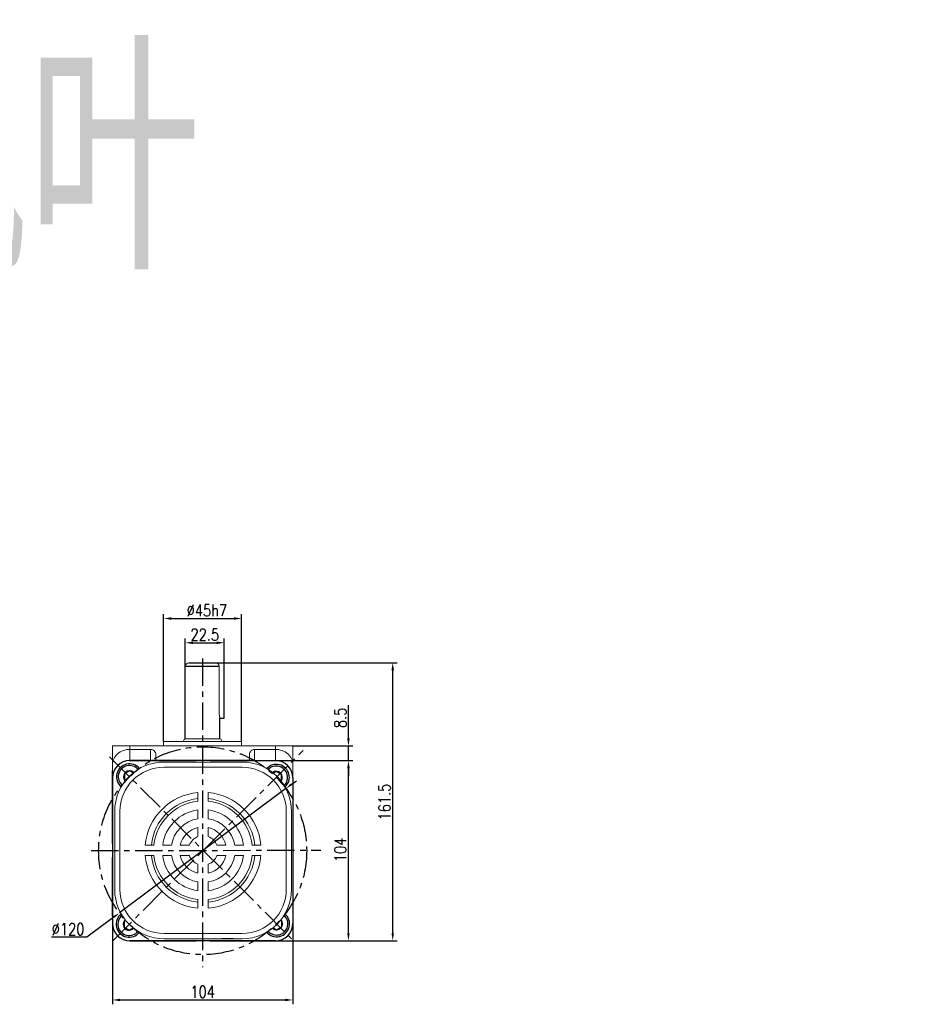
# Model space of a CAD drawing. Header units: inches. Extents: x 675 to 6233, y 11 to 1887.
# Tile 48 of 48: x 5815 to 6232, y 1416 to 1870. Entities that reach past the tile are written whole.
import ezdxf

# ---------------------------------------------------------------- set-up
doc = ezdxf.new("R2010")
doc.units = ezdxf.units.IN
doc.header["$LTSCALE"] = 10
doc.header["$MEASUREMENT"] = 0
doc.linetypes.add('CENTER', pattern=[10.16, 6.35, -1.27, 1.27, -1.27])
for name, color, linetype in [('1轮廓实线层', 7, 'Continuous'), ('3中心线层', 1, 'CENTER'), ('6文字层', 3, 'Continuous'), ('7标注层', 4, 'Continuous')]:
    doc.layers.add(name, color=color, linetype=linetype)
doc.styles.add('PC_TEXTSTYLE', font='isocp.shx', dxfattribs={"width": 0.8, "bigfont": 'HZFS.SHX'})
doc.styles.add('TH_GBDIM', font='romans.shx', dxfattribs={"width": 0.8, "bigfont": 'gbcbig.shx'})
doc.dimstyles.new('TH_GBDIM', dxfattribs={"dimtxt": 3.5, "dimasz": 2.5, "dimexe": 2, "dimexo": 0, "dimgap": 1, "dimtad": 1, "dimdec": 4, "dimdsep": 46, "dimtxsty": 'TH_GBDIM', "dimcen": 0.09, "dimclrd": 4, "dimclre": 4, "dimclrt": 3, "dimadec": 0, "dimazin": 0, "dimtfac": 1, "dimtdec": 4, "dimtmove": 0, "dimatfit": 3, "dimfxl": 1, "dimtzin": 0, "dimarcsym": 0})
doc.dimstyles.new('直径标注A3', dxfattribs={"dimtxt": 3.5, "dimasz": 3, "dimexe": 2, "dimexo": 0.0625, "dimgap": 1, "dimtad": 1, "dimtih": 1, "dimtoh": 1, "dimdsep": 46, "dimtxsty": 'PC_TEXTSTYLE', "dimsah": 1, "dimcen": 0.09, "dimclrt": 3, "dimadec": 0, "dimazin": 0, "dimtfac": 0.7, "dimtmove": 0, "dimatfit": 0, "dimfxl": 1, "dimtzin": 0, "dimarcsym": 0})

# ---------------------------------------------------------------- blocks, each defined once
blk = doc.blocks.new('*D211')
at = {"layer": '7标注层', "color": 4, "lineweight": -2, "transparency": 16777216}
for p, q in [((5881.73, 1537.12), (5881.73, 1595.96)), ((5885.23, 1593.96), (5914.23, 1593.96)), ((5917.73, 1537.12), (5917.73, 1595.96))]:
    blk.add_line(p, q, dxfattribs=at)
at = {"layer": '7标注层', "color": 4, "transparency": 16777216}
for points in [[(5885.23, 1594.54), (5885.23, 1593.37), (5881.73, 1593.96)], [(5914.23, 1594.54), (5914.23, 1593.37), (5917.73, 1593.96)]]:
    blk.add_solid(points, dxfattribs=at)
at = {"layer": 'Defpoints', "color": 0, "transparency": 16777216}
for p in [(5917.73, 1593.96), (5881.73, 1537.12), (5917.73, 1537.12)]:
    blk.add_point(p, dxfattribs=at)
at = {"layer": '7标注层', "color": 3, "transparency": 16777216, "insert": (5901.69, 1597.71), "char_height": 5.5, "attachment_point": 5, "style": 'TH_GBDIM'}
blk.add_mtext('%%C45h7', dxfattribs=at)
blk = doc.blocks.new('*D212')
at = {"layer": '7标注层', "color": 4, "lineweight": -2, "transparency": 16777216}
for p, q in [((5967.01, 1538.62), (5967.01, 1553.97)), ((5941.33, 1535.12), (5969.01, 1535.12)), ((5967.01, 1528.32), (5967.01, 1535.12)), ((5933.33, 1528.32), (5969.01, 1528.32)), ((5967.01, 1524.82), (5967.01, 1521.32))]:
    blk.add_line(p, q, dxfattribs=at)
at = {"layer": '7标注层', "color": 4, "transparency": 16777216}
for points in [[(5966.43, 1538.62), (5967.59, 1538.62), (5967.01, 1535.12)], [(5966.43, 1524.82), (5967.59, 1524.82), (5967.01, 1528.32)]]:
    blk.add_solid(points, dxfattribs=at)
at = {"layer": 'Defpoints', "color": 0, "transparency": 16777216}
for p in [(5941.33, 1535.12), (5933.33, 1528.32), (5967.01, 1528.32)]:
    blk.add_point(p, dxfattribs=at)
at = {"layer": '7标注层', "color": 3, "transparency": 16777216, "insert": (5963.26, 1548.05), "char_height": 5.5, "attachment_point": 5, "rotation": 90, "style": 'TH_GBDIM'}
blk.add_mtext('{8.5}{}{}', dxfattribs=at)
blk = doc.blocks.new('*D213')
at = {"layer": '7标注层', "color": 4, "lineweight": -2, "transparency": 16777216}
for p, q in [((5929.37, 1528.32), (5969.01, 1528.32)), ((5967.01, 1448.62), (5967.01, 1524.82)), ((5929.37, 1445.12), (5969.01, 1445.12))]:
    blk.add_line(p, q, dxfattribs=at)
at = {"layer": '7标注层', "color": 4, "transparency": 16777216}
for points in [[(5966.43, 1524.82), (5967.59, 1524.82), (5967.01, 1528.32)], [(5966.43, 1448.62), (5967.59, 1448.62), (5967.01, 1445.12)]]:
    blk.add_solid(points, dxfattribs=at)
at = {"layer": 'Defpoints', "color": 0, "transparency": 16777216}
for p in [(5929.37, 1528.32), (5967.01, 1528.32), (5929.37, 1445.12)]:
    blk.add_point(p, dxfattribs=at)
at = {"layer": '7标注层', "color": 3, "transparency": 16777216, "insert": (5963.26, 1487.11), "char_height": 5.5, "attachment_point": 5, "rotation": 90, "style": 'TH_GBDIM'}
blk.add_mtext('104', dxfattribs=at)
blk = doc.blocks.new('*D214')
at = {"layer": '7标注层', "color": 4, "lineweight": -2, "transparency": 16777216}
for p, q in [((5905.76, 1573.52), (5989.44, 1573.52)), ((5987.44, 1448.62), (5987.44, 1570.02)), ((5933.33, 1445.12), (5989.44, 1445.12))]:
    blk.add_line(p, q, dxfattribs=at)
at = {"layer": '7标注层', "color": 4, "transparency": 16777216}
for points in [[(5986.86, 1570.02), (5988.02, 1570.02), (5987.44, 1573.52)], [(5986.86, 1448.62), (5988.02, 1448.62), (5987.44, 1445.12)]]:
    blk.add_solid(points, dxfattribs=at)
at = {"layer": 'Defpoints', "color": 0, "transparency": 16777216}
for p in [(5905.76, 1573.52), (5987.44, 1573.52), (5933.33, 1445.12)]:
    blk.add_point(p, dxfattribs=at)
at = {"layer": '7标注层', "color": 3, "transparency": 16777216, "insert": (5983.69, 1509.18), "char_height": 5.5, "attachment_point": 5, "rotation": 90, "style": 'TH_GBDIM'}
blk.add_mtext('161.5', dxfattribs=at)
blk = doc.blocks.new('*D215')
at = {"layer": '7标注层', "color": 4, "lineweight": -2, "transparency": 16777216}
for p, q in [((5891.73, 1571.92), (5891.73, 1584.76)), ((5895.23, 1582.76), (5906.23, 1582.76)), ((5909.73, 1573.52), (5909.73, 1584.76))]:
    blk.add_line(p, q, dxfattribs=at)
at = {"layer": '7标注层', "color": 4, "transparency": 16777216}
for points in [[(5895.23, 1583.34), (5895.23, 1582.17), (5891.73, 1582.76)], [(5906.23, 1583.34), (5906.23, 1582.17), (5909.73, 1582.76)]]:
    blk.add_solid(points, dxfattribs=at)
at = {"layer": 'Defpoints', "color": 0, "transparency": 16777216}
for p in [(5909.73, 1582.76), (5909.73, 1573.52), (5891.73, 1571.92)]:
    blk.add_point(p, dxfattribs=at)
at = {"layer": '7标注层', "color": 3, "transparency": 16777216, "insert": (5900.73, 1586.51), "char_height": 5.5, "attachment_point": 5, "style": 'TH_GBDIM'}
blk.add_mtext('22.5', dxfattribs=at)
blk = doc.blocks.new('*D216')
at = {"layer": '7标注层', "color": 0, "lineweight": -2, "transparency": 16777216}
for p, q in [((5940.58, 1517.26), (5942.98, 1519.05)), ((5938.18, 1515.46), (5861.28, 1457.99)), ((5858.88, 1456.19), (5846.27, 1446.77)), ((5846.27, 1446.77), (5829.98, 1446.77))]:
    blk.add_line(p, q, dxfattribs=at)
at = {"layer": '7标注层', "color": 0, "transparency": 16777216}
for points in [[(5940.28, 1517.66), (5940.88, 1516.85), (5938.18, 1515.46)], [(5858.58, 1456.59), (5859.18, 1455.79), (5861.28, 1457.99)]]:
    blk.add_solid(points, dxfattribs=at)
at = {"layer": 'Defpoints', "color": 0, "transparency": 16777216}
for p in [(5938.18, 1515.46), (5861.28, 1457.99)]:
    blk.add_point(p, dxfattribs=at)
at = {"layer": '7标注层', "color": 3, "transparency": 16777216, "insert": (5837.62, 1450.52), "char_height": 5.5, "attachment_point": 5, "style": 'TH_GBDIM'}
blk.add_mtext('∅120', dxfattribs=at)
blk = doc.blocks.new('*D217')
at = {"layer": '7标注层', "color": 4, "lineweight": -2, "transparency": 16777216}
for p, q in [((5858.13, 1453.12), (5858.13, 1415.79)), ((5941.33, 1453.12), (5941.33, 1415.79)), ((5861.63, 1417.79), (5937.83, 1417.79))]:
    blk.add_line(p, q, dxfattribs=at)
at = {"layer": '7标注层', "color": 4, "transparency": 16777216}
for points in [[(5861.63, 1418.37), (5861.63, 1417.21), (5858.13, 1417.79)], [(5937.83, 1418.37), (5937.83, 1417.21), (5941.33, 1417.79)]]:
    blk.add_solid(points, dxfattribs=at)
at = {"layer": 'Defpoints', "color": 0, "transparency": 16777216}
for p in [(5858.13, 1453.12), (5941.33, 1453.12), (5941.33, 1417.79)]:
    blk.add_point(p, dxfattribs=at)
at = {"layer": '7标注层', "color": 3, "transparency": 16777216, "insert": (5899.73, 1421.54), "char_height": 5.5, "attachment_point": 5, "style": 'TH_GBDIM'}
blk.add_mtext('104', dxfattribs=at)

msp = doc.modelspace()

# ---------------------------------------------------------------- linework, layer by layer
at = {"linetype": 'Continuous', "lineweight": 15}
for p, q in [((5893.328573, 1573.522719), (5909.728574, 1573.522719)), ((5893.328574, 1573.522716), (5906.128573, 1573.522716)), ((5907.360793, 1550.32343), (5907.360087, 1571.922719)), ((5881.728572, 1537.123426), (5917.728574, 1537.123426)), ((5907.728573, 1538.323426), (5891.728573, 1538.323426)), ((5858.128572, 1535.123428), (5866.128574, 1535.123428)), ((5858.128573, 1520.323427), (5858.128572, 1535.123428)), ((5866.128574, 1535.123428), (5866.128574, 1533.523428)), ((5866.128574, 1535.123428), (5933.328573, 1535.123428)), ((5875.728574, 1533.523428), (5866.128574, 1533.523428)), ((5866.128574, 1533.523428), (5866.128574, 1528.323428)), ((5875.728574, 1528.323428), (5875.728574, 1533.523428)), ((5923.728573, 1533.523428), (5933.328573, 1533.523428)), ((5923.728573, 1533.523428), (5923.728573, 1528.323428)), ((5933.328573, 1533.523428), (5933.328573, 1535.123428)), ((5933.328573, 1535.123428), (5941.328574, 1535.123428)), ((5933.328573, 1528.709608), (5933.328573, 1533.523428)), ((5941.328574, 1535.123428), (5941.328573, 1520.323427)), ((5878.128573, 1531.102404), (5878.128573, 1528.323428)), ((5921.328574, 1528.323428), (5921.328574, 1531.102404))]:
    msp.add_line(p, q, dxfattribs=at)
for p, q in [((5866.128573, 1528.323427), (5896.786098, 1528.323427)), ((5903.186098, 1528.323427), (5933.328573, 1528.323427)), ((5858.128573, 1520.323427), (5858.128573, 1513.942763)), ((5941.328573, 1520.323427), (5941.328573, 1490.053056)), ((5858.128573, 1513.942763), (5858.128573, 1490.053056)), ((5858.128573, 1483.653057), (5858.128573, 1453.123427)), ((5941.328573, 1483.653057), (5941.328573, 1453.123427)), ((5913.810589, 1446.075912), (5908.530475, 1446.075912)), ((5866.128573, 1445.123427), (5896.786098, 1445.123427)), ((5903.186098, 1445.123427), (5933.328573, 1445.123427))]:
    msp.add_line(p, q)
at = {"color": 7, "linetype": 'Continuous', "lineweight": 15}
for p, q in [((5881.932596, 1527.675913), (5917.932598, 1527.675913)), ((5917.932598, 1525.275911), (5881.932596, 1525.275911)), ((5897.532597, 1509.549245), (5897.532597, 1513.568234)), ((5902.332597, 1509.549245), (5902.332597, 1513.568234)), ((5897.532597, 1501.480021), (5897.532597, 1505.522091)), ((5902.332597, 1501.480021), (5902.332597, 1505.522091)), ((5859.132598, 1468.875912), (5859.132598, 1504.875912)), ((5861.532597, 1504.875912), (5861.532597, 1468.875913)), ((5938.332597, 1504.875912), (5938.332597, 1468.875913)), ((5940.732596, 1468.875913), (5940.732596, 1504.875912)), ((5897.532597, 1493.218173), (5897.532597, 1497.405869)), ((5902.332597, 1493.218173), (5902.332597, 1497.405869)), ((5877.259264, 1489.275912), (5873.240275, 1489.275912)), ((5885.328487, 1489.275912), (5881.286418, 1489.275912)), ((5893.590336, 1489.275912), (5889.40264, 1489.275912)), ((5910.462554, 1489.275912), (5906.274858, 1489.275912)), ((5918.578776, 1489.275912), (5914.536706, 1489.275912)), ((5926.624919, 1489.275912), (5922.60593, 1489.275912)), ((5877.259264, 1484.475911), (5873.240275, 1484.475911)), ((5885.328487, 1484.475911), (5881.286418, 1484.475911)), ((5893.590336, 1484.475911), (5889.40264, 1484.475911)), ((5910.462554, 1484.475911), (5906.274858, 1484.475911)), ((5918.578776, 1484.475911), (5914.536706, 1484.475911)), ((5926.624919, 1484.475911), (5922.60593, 1484.475911)), ((5897.532597, 1476.345954), (5897.532597, 1480.533651)), ((5902.332597, 1476.345954), (5902.332597, 1480.533651)), ((5897.532597, 1468.229733), (5897.532597, 1472.271804)), ((5902.332597, 1468.229733), (5902.332597, 1472.271804)), ((5897.532597, 1460.183591), (5897.532597, 1464.202581)), ((5902.332597, 1460.183591), (5902.332597, 1464.202581)), ((5917.932598, 1448.475914), (5881.932596, 1448.475914)), ((5881.932596, 1446.075912), (5917.932598, 1446.075912))]:
    msp.add_line(p, q, dxfattribs=at)
at = {"linetype": 'Continuous', "lineweight": 15}
for centre, radius, start, end in [((5893.328573, 1571.922719), 1.6, 90, 180), ((5905.760087, 1571.922719), 1.6, 0, 90), ((5891.728573, 1537.523427), 0.8, 90, 180), ((5907.728573, 1537.523427), 0.8, 0, 90)]:
    msp.add_arc(centre, radius, start, end, dxfattribs=at)
for centre, start, end in [((5866.128573, 1520.323427), 90, 180), ((5933.328573, 1520.323427), 0, 90), ((5866.128573, 1453.123427), 180, 270), ((5933.328573, 1453.123427), 270, 0)]:
    msp.add_arc(centre, 8, start, end)
at = {"color": 7, "linetype": 'Continuous', "lineweight": 15}
for centre, radius, start, end in [((5881.932597, 1504.875912), 22.8, 90, 180), ((5881.932597, 1504.875912), 20.4, 90, 180), ((5917.932597, 1504.875912), 22.8, 0, 90), ((5917.932597, 1504.875912), 20.4, 0, 90), ((5899.932597, 1486.875912), 26.8, 95.13784825, 174.86215175), ((5899.932597, 1486.875912), 24, 95.73917048, 174.26082952), ((5899.932597, 1486.875912), 26.8, 5.13784825, 84.86215175), ((5899.932597, 1486.875912), 24, 5.73917048, 84.26082952), ((5899.932597, 1486.875912), 22.8, 96.04232842, 173.95767158), ((5899.932597, 1486.875912), 18.8, 97.33436892, 172.66563108), ((5899.932597, 1486.875912), 22.8, 6.04232842, 83.95767158), ((5899.932597, 1486.875912), 18.8, 7.33436892, 82.66563108), ((5899.932597, 1486.875912), 14.8, 99.33241818, 170.66758182), ((5899.932597, 1486.875912), 14.8, 9.33241818, 80.66758182), ((5899.932597, 1486.875912), 10.8, 102.83958841, 167.16041159), ((5899.932597, 1486.875912), 10.8, 12.83958841, 77.16041159), ((5899.932597, 1486.875912), 6.781171, 110.72734111, 159.27265889), ((5899.932597, 1486.875912), 6.781171, 20.72734111, 69.27265889), ((5899.932597, 1486.875912), 26.8, 185.13784825, 264.86215175), ((5899.932597, 1486.875912), 24, 185.73917048, 264.26082952), ((5899.932597, 1486.875912), 22.8, 186.04232842, 263.95767158), ((5899.932597, 1486.875912), 18.8, 187.33436892, 262.66563108), ((5899.932597, 1486.875912), 14.8, 189.33241818, 260.66758182), ((5899.932597, 1486.875912), 10.8, 192.83958841, 257.16041159), ((5899.932597, 1486.875912), 6.781171, 200.72734111, 249.27265889), ((5899.932597, 1486.875912), 26.8, 275.13784825, 354.86215175), ((5899.932597, 1486.875912), 22.8, 276.04232842, 353.95767158), ((5899.932597, 1486.875912), 10.8, 282.83958841, 347.16041159), ((5899.932597, 1486.875912), 6.781171, 290.72734111, 339.27265889), ((5899.932597, 1486.875912), 18.8, 277.33436892, 352.66563108), ((5899.932597, 1486.875912), 14.8, 279.33241818, 350.66758182), ((5899.932597, 1486.875912), 24, 275.73917048, 354.26082952), ((5881.932597, 1468.875912), 22.8, 180, 270), ((5881.932597, 1468.875912), 20.4, 180, 270), ((5917.932597, 1468.875912), 20.4, 270, 0), ((5917.932597, 1468.875912), 22.8, 270, 0)]:
    msp.add_arc(centre, radius, start, end, dxfattribs=at)
at = {"linetype": 'Continuous', "lineweight": 15}
for centre, major_axis, ratio, start_param, end_param in [((5866.128573, 1526.514572), (8, 0), 0.8761069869, 1.5707963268, 3.1415926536), ((5875.728573, 1531.102403), (0, -2.421024), 0.9913160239, 1.5707963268, 3.1415926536), ((5923.728573, 1531.102403), (0, 2.421024), 0.9913160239, 0, 1.5707963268), ((5933.328573, 1526.514572), (8, 0), 0.8761069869, 0, 1.5707963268)]:
    msp.add_ellipse(centre, major_axis=major_axis, ratio=ratio, start_param=start_param, end_param=end_param, dxfattribs=at)
for points in [[(5881.728572, 1537.123426), (5881.728572, 1535.123428)], [(5890.928573, 1537.523427), (5890.928573, 1537.123426)], [(5908.528573, 1537.123426), (5908.528573, 1537.523427)], [(5917.728574, 1535.123428), (5917.728574, 1537.123426)]]:
    msp.add_open_spline(points, degree=1, dxfattribs=at)
at = {"layer": '1轮廓实线层'}
for p, q in [((5893.325498, 1573.522716), (5906.131649, 1573.522716)), ((5909.72928, 1547.9507), (5909.728574, 1573.523429)), ((5891.728573, 1538.323426), (5891.728573, 1571.922719)), ((5891.728573, 1571.922719), (5907.360087, 1571.922719)), ((5907.728573, 1538.323426), (5907.721182, 1547.9507)), ((5907.72928, 1547.9507), (5909.72928, 1547.9507)), ((5877.728573, 1528.323427), (5866.128573, 1528.323427)), ((5866.128574, 1528.323428), (5896.786098, 1528.323428)), ((5923.67518, 1528.323427), (5877.728573, 1528.323427)), ((5903.186098, 1528.323428), (5933.328573, 1528.323428)), ((5921.728573, 1528.323427), (5903.186098, 1528.323427)), ((5858.128573, 1490.053056), (5858.128573, 1523.653059)), ((5865.981576, 1523.601578), (5863.605203, 1522.229578)), ((5867.642981, 1522.642366), (5865.981576, 1523.601578)), ((5933.732165, 1523.345971), (5932.343431, 1522.544185)), ((5936.108539, 1521.973971), (5933.732165, 1523.345971)), ((5858.128573, 1520.323427), (5858.128573, 1508.723427)), ((5863.605203, 1522.229578), (5863.605203, 1519.485578)), ((5863.605203, 1519.485578), (5864.164051, 1519.162926)), ((5935.793072, 1519.047836), (5936.108539, 1519.229971)), ((5936.108539, 1519.229971), (5936.108539, 1521.973971)), ((5941.328573, 1520.323427), (5941.328573, 1508.723427)), ((5941.328574, 1520.32343), (5941.328574, 1490.053056)), ((5858.128573, 1508.723427), (5858.128573, 1462.77682)), ((5941.328573, 1508.723427), (5941.328573, 1490.053056)), ((5941.340881, 1506.358474), (5941.328574, 1463.961431)), ((5858.128573, 1456.453054), (5858.128573, 1483.653057)), ((5858.128573, 1483.653057), (5858.128573, 1464.723427)), ((5941.328573, 1483.653057), (5941.328573, 1464.723427)), ((5941.33429, 1483.653057), (5941.328573, 1463.958474)), ((5941.328574, 1483.653057), (5941.328574, 1453.123425)), ((5858.128573, 1464.723427), (5858.128573, 1453.123427)), ((5941.328573, 1464.723427), (5941.328573, 1453.123427)), ((5864.186939, 1454.560478), (5863.434189, 1454.125878)), ((5863.434189, 1454.125878), (5863.434189, 1451.381878)), ((5863.434189, 1451.381878), (5865.810562, 1450.009878)), ((5865.810562, 1450.009878), (5867.673144, 1451.08524)), ((5932.272878, 1451.150328), (5933.862723, 1450.232431)), ((5933.862723, 1450.232431), (5936.239097, 1451.604431)), ((5936.239097, 1454.348431), (5935.739576, 1454.636829)), ((5936.239097, 1451.604431), (5936.239097, 1454.348431)), ((5866.128573, 1445.123427), (5877.728573, 1445.123427)), ((5896.786098, 1445.123432), (5866.128574, 1445.123432)), ((5933.328573, 1445.123432), (5896.786098, 1445.123427)), ((5921.728573, 1445.123427), (5933.328573, 1445.123427))]:
    msp.add_line(p, q, dxfattribs=at)
for centre, radius, start, end in [((5866.128573, 1520.323427), 8, 90, 180), ((5866.128573, 1520.323427), 8, 90, 180), ((5933.328573, 1520.323427), 8, 0, 90), ((5933.328573, 1520.323427), 8, 0, 90), ((5865.981576, 1520.857578), 6, 39.43683219, 230.45319657), ((5865.981576, 1520.857578), 5.2, 40.78167543, 229.10835334), ((5865.981576, 1520.857578), 2.744, 46.08333754, 223.80669122), ((5933.732165, 1520.601971), 6, 312.06045006, 137.67235535), ((5933.732165, 1520.601971), 5.2, 313.84436054, 135.88844487), ((5933.732165, 1520.601971), 2.744, 322.08625759, 127.64654782), ((5865.810562, 1452.753878), 6, 127.43915682, 322.56084318), ((5865.810562, 1452.753878), 5.2, 128.45202647, 321.54797353), ((5933.862723, 1452.976431), 6, 220.22909433, 49.88123304), ((5933.862723, 1452.976431), 5.2, 221.68447347, 48.43181843), ((5866.128573, 1453.123427), 8, 180, 270), ((5866.128573, 1453.123427), 8, 180, 270), ((5865.810562, 1452.753878), 2.744, 131.55011715, 318.44988285), ((5933.862723, 1452.976431), 2.744, 227.72243585, 42.38789151), ((5933.328573, 1453.123427), 8, 270, 0), ((5933.328573, 1453.123427), 8, 270, 0)]:
    msp.add_arc(centre, radius, start, end, dxfattribs=at)
at = {"layer": '1轮廓实线层', "linetype": 'Continuous', "lineweight": 15}
msp.add_open_spline([(5907.721182, 1547.9507), (5907.723559, 1547.942682), (5907.73403, 1547.907376), (5907.674637, 1548.105322), (5907.563659, 1548.527032), (5907.436359, 1549.171996), (5907.368061, 1549.812155), (5907.36248, 1550.204761), (5907.360793, 1550.32343)], degree=3, knots=[0, 0, 0, 0, 0.0602506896, 0.2653073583, 0.4728208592, 0.6883266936, 0.9057943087, 1, 1, 1, 1], dxfattribs=at)
at = {"layer": '3中心线层', "ltscale": 0.2}
for p, q in [((5899.728573, 1575.488445), (5899.728573, 1432.913509)), ((5857.914383, 1444.781341), (5946.140182, 1533.010454)), ((5856.727425, 1530.111729), (5940.804816, 1446.034338)), ((5848.20758, 1486.769399), (5954.196307, 1486.987653))]:
    msp.add_line(p, q, dxfattribs=at)
msp.add_circle((5899.728573, 1486.723427), 48, dxfattribs=at)

# ---------------------------------------------------------------- texts
at = {"layer": '6文字层', "insert": (5418.930667, 1855.208002), "char_height": 100, "width": 613.92107935, "attachment_point": 1, "style": 'PC_TEXTSTYLE'}
msp.add_mtext('{\\C3;刹车调速风叶}', dxfattribs=at)

# ---------------------------------------------------------------- dimensions: what is measured, and where the dimension line sits
at = {"layer": '7标注层'}
dim = msp.add_linear_dim(base=(5917.728574, 1593.956313), p1=(5881.728572, 1537.123426), p2=(5917.728574, 1537.123426), text='%%C<>h7', dimstyle='TH_GBDIM', override={"dimtxt": 5.5, "dimasz": 3.5, "dimdec": 1, "dimlfac": 1.25, "dimadec": 1}, dxfattribs=at)
dim.commit()
dim.dimension.update_dxf_attribs({"geometry": '*D211', "text_midpoint": (5901.690263, 1593.956313), "dimtype": 160})
for base, p1, p2, picture, middle in [((5909.728574, 1582.758206), (5891.728573, 1571.922719), (5909.728574, 1573.522719), '*D215', (5900.728574, 1582.758206)), ((5941.328574, 1417.789663), (5858.128573, 1453.123427), (5941.328574, 1453.123427), '*D217', (5899.728574, 1417.789663))]:
    dim = msp.add_linear_dim(base=base, p1=p1, p2=p2, dimstyle='TH_GBDIM', override={"dimtxt": 5.5, "dimasz": 3.5, "dimdec": 1, "dimlfac": 1.25, "dimadec": 1}, dxfattribs=at)
    dim.commit()
    dim.dimension.update_dxf_attribs({"geometry": picture, "text_midpoint": middle, "dimtype": 160})
for base, p1, p2, text, override, picture, middle in [((5987.439122, 1573.522719), (5933.328573, 1445.123427), (5905.760087, 1573.522719), '161.5', {"dimtxt": 5.5, "dimasz": 3.5, "dimdec": 1, "dimlfac": 1.25, "dimadec": 1}, '*D214', (5987.439122, 1509.175572)), ((5967.010983, 1528.323427), (5941.328574, 1535.123428), (5933.328573, 1528.323427), '{<>}{}{}', {"dimtxt": 5.5, "dimasz": 3.5, "dimgap": 1, "dimtad": 1, "dimjust": 0, "dimdec": 1, "dimlfac": 1.25, "dimse1": 0, "dimse2": 0, "dimsd1": 0, "dimsd2": 0, "dimadec": 1}, '*D212', (5967.010983, 1548.047238))]:
    dim = msp.add_linear_dim(base=base, p1=p1, p2=p2, angle=90, text=text, dimstyle='TH_GBDIM', override=override, dxfattribs=at)
    dim.commit()
    dim.dimension.update_dxf_attribs({"geometry": picture, "text_midpoint": middle, "dimtype": 160})
dim = msp.add_linear_dim(base=(5967.010983, 1528.323427), p1=(5929.368561, 1445.123427), p2=(5929.368561, 1528.323427), angle=90, dimstyle='TH_GBDIM', override={"dimtxt": 5.5, "dimasz": 3.5, "dimdec": 1, "dimlfac": 1.25, "dimadec": 1}, dxfattribs=at)
dim.commit()
dim.dimension.update_dxf_attribs({"geometry": '*D213', "text_midpoint": (5967.010983, 1487.105273), "dimtype": 161})
dim = msp.add_diameter_dim_2p(p1=(5938.176736, 1515.459098), p2=(5861.28041, 1457.987757), dimstyle='直径标注A3', override={"dimtxt": 5.5, "dimlfac": 1.25, "dimtxsty": 'TH_GBDIM', "dimadec": 2}, dxfattribs=at)
dim.commit()
dim.dimension.update_dxf_attribs({"geometry": '*D216', "text_midpoint": (5837.623379, 1446.769913), "dimtype": 163})

doc.saveas('drawing.dxf')
